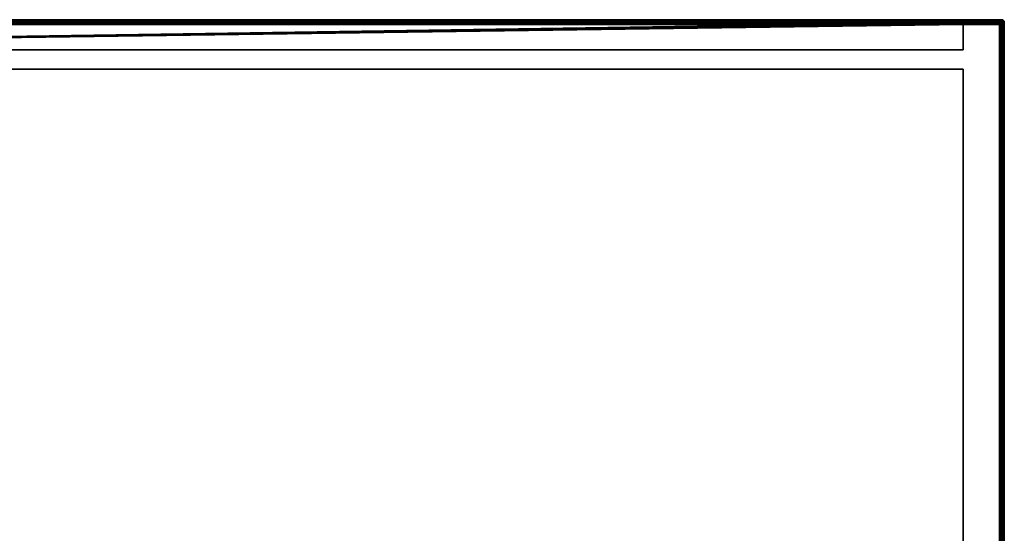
# Model space of a CAD drawing. Header units: millimetres. Extents: x -10 to 800, y -425 to 10.
# Tile 5 of 5: x 393 to 800, y -212 to 0. Entities that reach past the tile are written whole.
import ezdxf

# ---------------------------------------------------------------- set-up
doc = ezdxf.new("R2010")
doc.units = ezdxf.units.MM
doc.header["$MEASUREMENT"] = 0
for name, color, linetype, lineweight in [('0 Misc', 7, 'Continuous', 35), ('10 Raster Images', 7, 'Continuous', 35), ('5 Hatches', 7, 'Continuous', 35)]:
    doc.layers.add(name, color=color, linetype=linetype, lineweight=lineweight)

msp = doc.modelspace()

# ---------------------------------------------------------------- linework, layer by layer
at = {"layer": '0 Misc', "color": 160, "linetype": 'Continuous', "lineweight": 25}
for p, q in [((1, 0, 1075.5), (799, 0, 1075.5)), ((799, 0, 1095.5), (1, 0, 1095.5)), ((799, 0, 1075.5), (799, 0, 1095.5)), ((1, -1, 1096.5), (799, -1, 1096.5)), ((2, -1, 0), (798, -1, 0)), ((798, -2, -1), (2, -2, -1)), ((784, -1, 14), (16, -1, 14)), ((784, -1, 1074.5), (16, -1, 1074.5)), ((798, -1, 0), (16, -1, 14)), ((16.16, -1.01, 1074.5), (784, -1, 1074.5)), ((16.45, -1.11, 1074.5), (784, -1, 1074.5)), ((16.71, -1.29, 1074.5), (784, -1, 1074.5)), ((16.89, -1.55, 1074.5), (784, -1, 1074.5)), ((16.99, -1.84, 1074.5), (784, -1, 1074.5)), ((17, -2, 1074.5), (784, -1, 1074.5)), ((17, -12.5, 1074.5), (784, -1, 1074.5)), ((17, -12.5, 1074.5), (783.84, -1.01, 1074.5)), ((17, -12.5, 1074.5), (783.55, -1.11, 1074.5)), ((17, -12.5, 1074.5), (783.29, -1.29, 1074.5)), ((17, -12.5, 1074.5), (783.11, -1.55, 1074.5)), ((17, -12.5, 1074.5), (783.01, -1.84, 1074.5)), ((17, -2, 15), (783, -2, 15)), ((17, -12.5, 1074.5), (783, -2, 1074.5)), ((783, -2, 1074.5), (783, -12.5, 1074.5)), ((783, -2, 15), (783, -12.5, 15)), ((783, -2, 15), (783, -2, 1074.5)), ((784, -1, 1074.5), (784, -1, 14)), ((798, -1, 1074.5), (784, -1, 1074.5)), ((798, -1, 1074.5), (784, -1, 14)), ((784, -1, 14), (798, -1, 0)), ((798, -1, 0), (798, -1, 1074.5)), ((798, -398, -1), (798, -2, -1)), ((799, -1, 1096.5), (799, -399, 1096.5)), ((799, -2, 1074.5), (799, -2, 0)), ((799, -2, 0), (799, -398, 0)), ((799, -398, 1074.5), (799, -2, 1074.5)), ((800, -1, 1095.5), (800, -1, 1075.5)), ((800, -1, 1075.5), (800, -399, 1075.5)), ((800, -399, 1095.5), (800, -1, 1095.5)), ((783, -12.5, 1074.5), (17, -12.5, 1074.5)), ((17, -12.5, 15), (783, -12.5, 15)), ((783, -12.5, 15), (783, -12.5, 1074.5)), ((783, -20.5, 15), (17, -20.5, 15)), ((17, -20.5, 1074.5), (783, -20.5, 1074.5)), ((783, -20.5, 15), (783, -345, 15)), ((783, -20.5, 1074.5), (783, -20.5, 15)), ((783, -20.5, 1074.5), (783, -345, 1074.5))]:
    msp.add_line(p, q, dxfattribs=at).dxf.unprotected_set("ltscale", 0)
at = {"layer": '0 Misc', "color": 160, "linetype": 'Continuous', "lineweight": 25, "extrusion": (-1, 0, 0)}
for centre, start, end in [((1, 1095.5, -799), 90, 180), ((1, 1075.5, -799), 180, 270), ((2, 0, -798), 180, 270)]:
    msp.add_arc(centre, 1, start, end, dxfattribs=at).dxf.unprotected_set("ltscale", 0)
at = {"layer": '0 Misc', "color": 160, "linetype": 'Continuous', "lineweight": 25, "extrusion": (0, 0, -1)}
msp.add_arc((-799, -1, -1095.5), 1, 90, 180, dxfattribs=at).dxf.unprotected_set("ltscale", 0)
at = {"layer": '0 Misc', "color": 160, "linetype": 'Continuous', "lineweight": 25}
for centre, start, end in [((799, -1, 1075.5), 0, 90), ((784, -2, 1074.5), 90, 180), ((798, -2, 0), 0, 90)]:
    msp.add_arc(centre, 1, start, end, dxfattribs=at).dxf.unprotected_set("ltscale", 0)
at = {"layer": '0 Misc', "color": 160, "linetype": 'Continuous', "lineweight": 25, "extrusion": (0.654654, 0, 0.755929)}
msp.add_arc((-2, -583.48, 523.83), 1.41, 0, 90, dxfattribs=at).dxf.unprotected_set("ltscale", 0)
at = {"layer": '0 Misc', "color": 160, "linetype": 'Continuous', "lineweight": 25, "extrusion": (0, -1, 0)}
for centre, start, end in [((798, 0, 2), 270, 0), ((799, 1095.5, 1), 0, 90), ((799, 1075.5, 1), 270, 0)]:
    msp.add_arc(centre, 1, start, end, dxfattribs=at).dxf.unprotected_set("ltscale", 0)
at = {"layer": '0 Misc', "color": 160, "linetype": 'Continuous', "lineweight": 25, "extrusion": (0.654654, -0.755929, 0)}
msp.add_arc((603.33, 1075.5, 523.82), 1.41, 246.6308, 270, dxfattribs=at).dxf.unprotected_set("ltscale", 0)
at = {"layer": '0 Misc', "color": 7, "lineweight": 25}
for points, invisible_edges in [([(799, 0, 1075.5), (1, -0.08, 1075.12), (1, 0, 1075.5)], 1), ([(799, 0, 1075.5), (799, -0.08, 1075.12), (1, -0.08, 1075.12)], 12), ([(799, 0, 1095.5), (1, -0.08, 1095.88), (799, -0.08, 1095.88)], 1), ([(799, 0, 1095.5), (1, 0, 1095.5), (1, -0.08, 1095.88)], 12), ([(1, 0, 1095.5), (799, 0, 1075.5), (1, 0, 1075.5)], 1), ([(1, 0, 1095.5), (799, 0, 1095.5), (799, 0, 1075.5)], 12), ([(799, 0, 1075.5), (799.38, -0.08, 1095.5), (799.38, -0.08, 1075.5)], 1), ([(799, 0, 1075.5), (799, 0, 1095.5), (799.38, -0.08, 1095.5)], 12), ([(799, -0.08, 1075.12), (1, -0.29, 1074.79), (1, -0.08, 1075.12)], 1), ([(799, -0.08, 1075.12), (799, -0.29, 1074.79), (1, -0.29, 1074.79)], 12), ([(1, -0.29, 1096.21), (799, -0.08, 1095.88), (1, -0.08, 1095.88)], 1), ([(1, -0.29, 1096.21), (799, -0.29, 1096.21), (799, -0.08, 1095.88)], 12), ([(799, -0.29, 1074.79), (1, -0.62, 1074.58), (1, -0.29, 1074.79)], 1), ([(799, -0.29, 1074.79), (799, -0.62, 1074.58), (1, -0.62, 1074.58)], 12), ([(1, -0.62, 1096.42), (799, -0.29, 1096.21), (1, -0.29, 1096.21)], 1), ([(1, -0.62, 1096.42), (799, -0.62, 1096.42), (799, -0.29, 1096.21)], 12), ([(799, -0.62, 1074.58), (2, -1, 1074.5), (1, -0.62, 1074.58)], 12), ([(1, -1, 1096.5), (799, -0.62, 1096.42), (1, -0.62, 1096.42)], 1), ([(1, -1, 1096.5), (799, -1, 1096.5), (799, -0.62, 1096.42)], 12), ([(799, -0.62, 1074.58), (16, -1, 1074.5), (2, -1, 1074.5)], 12), ([(2, -1, 0), (798, -1.08, -0.38), (2, -1.08, -0.38)], 1), ([(2, -1, 0), (798, -1, 0), (798, -1.08, -0.38)], 12), ([(798, -1.29, -0.71), (2, -1.08, -0.38), (798, -1.08, -0.38)], 1), ([(798, -1.29, -0.71), (2, -1.29, -0.71), (2, -1.08, -0.38)], 12), ([(798, -1.62, -0.92), (2, -1.29, -0.71), (798, -1.29, -0.71)], 1), ([(798, -1.62, -0.92), (2, -1.62, -0.92), (2, -1.29, -0.71)], 12), ([(798, -2, -1), (2, -1.62, -0.92), (798, -1.62, -0.92)], 1), ([(798, -2, -1), (2, -2, -1), (2, -1.62, -0.92)], 12), ([(2, -2, -1), (798, -398, -1), (2, -398, -1)], 1), ([(2, -2, -1), (798, -2, -1), (798, -398, -1)], 12), ([(784, -1, 14), (16, -1, 14), (16.38, -1.08, 14.38)], 1), ([(784, -1, 14), (16.38, -1.08, 14.38), (783.62, -1.08, 14.38)], 1), ([(783.62, -1.08, 14.38), (16.38, -1.08, 14.38), (16.71, -1.29, 14.71)], 1), ([(783.62, -1.08, 14.38), (16.71, -1.29, 14.71), (783.29, -1.29, 14.71)], 1), ([(783.29, -1.29, 14.71), (16.71, -1.29, 14.71), (16.83, -1.44, 14.83)], 1), ([(783.29, -1.29, 14.71), (16.83, -1.44, 14.83), (783.17, -1.44, 14.83)], 1), ([(783.17, -1.44, 14.83), (16.83, -1.44, 14.83), (16.92, -1.62, 14.92)], 1), ([(783.17, -1.44, 14.83), (16.92, -1.62, 14.92), (783.08, -1.62, 14.92)], 1), ([(783.08, -1.62, 14.92), (16.92, -1.62, 14.92), (16.98, -1.8, 14.98)], 1), ([(783.08, -1.62, 14.92), (16.98, -1.8, 14.98), (783.02, -1.8, 14.98)], 1), ([(17, -2, 15), (783.02, -1.8, 14.98), (16.98, -1.8, 14.98)], 2), ([(17, -2, 15), (783, -2, 15), (783.02, -1.8, 14.98)], 12), ([(17, -2, 15), (783, -12.5, 15), (783, -2, 15)], 1), ([(17, -2, 15), (17, -12.5, 15), (783, -12.5, 15)], 12), ([(783, -2, 15), (783, -12.5, 1074.5), (783, -2, 1074.5)], 1), ([(783, -2, 15), (783, -12.5, 15), (783, -12.5, 1074.5)], 12), ([(783.29, -1.29, 14.71), (783.62, -1.08, 1074.5), (783.62, -1.08, 14.38)], 2), ([(783.29, -1.29, 14.71), (783.29, -1.29, 1074.5), (783.62, -1.08, 1074.5)], 12), ([(784, -1, 1074.5), (783.62, -1.08, 14.38), (783.62, -1.08, 1074.5)], 1), ([(784, -1, 1074.5), (784, -1, 14), (783.62, -1.08, 14.38)], 1), ([(799, -0.62, 1074.58), (798, -1, 1074.5), (784, -1, 1074.5)], 12), ([(799, -0.62, 1074.58), (799, -1, 1074.5), (798, -1, 1074.5)], 12), ([(798, -398, -1), (798.38, -2, -0.92), (798.38, -398, -0.92)], 1), ([(798, -398, -1), (798, -2, -1), (798.38, -2, -0.92)], 12), ([(798.05, -1.09, -0.42), (798.34, -1.25, -0.57), (798.09, -1.22, -0.62)], 1), ([(798.05, -1.09, -0.42), (798.3, -1.11, -0.35), (798.34, -1.25, -0.57)], 12), ([(798.3, -1.65, -0.89), (798.05, -1.58, -0.91), (798.09, -1.38, -0.78)], 12), ([(798.09, -1.22, -0.62), (798.34, -1.43, -0.75), (798.09, -1.38, -0.78)], 1), ([(798.09, -1.22, -0.62), (798.34, -1.25, -0.57), (798.34, -1.43, -0.75)], 12), ([(798.3, -1.65, -0.89), (798.09, -1.38, -0.78), (798.34, -1.43, -0.75)], 1), ([(798.53, -1.19, -0.25), (798.22, -1.03, -0.11), (798.45, -1.11, 0)], 1), ([(798.53, -1.19, -0.25), (798.3, -1.11, -0.35), (798.22, -1.03, -0.11)], 12), ([(798.45, -2, -0.89), (798.22, -1.89, -0.97), (798.3, -1.65, -0.89)], 12), ([(798.3, -1.11, -0.35), (798.57, -1.33, -0.48), (798.34, -1.25, -0.57)], 1), ([(798.3, -1.11, -0.35), (798.53, -1.19, -0.25), (798.57, -1.33, -0.48)], 12), ([(798.34, -1.43, -0.75), (798.53, -1.75, -0.81), (798.3, -1.65, -0.89)], 1), ([(798.45, -2, -0.89), (798.3, -1.65, -0.89), (798.53, -1.75, -0.81)], 1), ([(798.57, -1.33, -0.48), (798.34, -1.43, -0.75), (798.34, -1.25, -0.57)], 1), ([(798.57, -1.33, -0.48), (798.57, -1.52, -0.67), (798.34, -1.43, -0.75)], 12), ([(798.34, -1.43, -0.75), (798.57, -1.52, -0.67), (798.53, -1.75, -0.81)], 12), ([(798.71, -2, -0.71), (798.38, -398, -0.92), (798.38, -2, -0.92)], 1), ([(798.71, -2, -0.71), (798.71, -398, -0.71), (798.38, -398, -0.92)], 12), ([(798.76, -1.46, -0.35), (798.53, -1.19, -0.25), (798.72, -1.32, -0.13)], 1), ([(798.76, -1.46, -0.35), (798.57, -1.33, -0.48), (798.53, -1.19, -0.25)], 12), ([(798.72, -1.87, -0.68), (798.53, -1.75, -0.81), (798.57, -1.52, -0.67)], 12), ([(798.76, -1.46, -0.35), (798.57, -1.52, -0.67), (798.57, -1.33, -0.48)], 1), ([(798.76, -1.46, -0.35), (798.76, -1.65, -0.54), (798.57, -1.52, -0.67)], 12), ([(798.72, -1.87, -0.68), (798.57, -1.52, -0.67), (798.76, -1.65, -0.54)], 1), ([(798.92, -2, -0.38), (798.71, -398, -0.71), (798.71, -2, -0.71)], 1), ([(798.92, -2, -0.38), (798.92, -398, -0.38), (798.71, -398, -0.71)], 12), ([(798.9, -1.63, -0.21), (798.72, -1.32, -0.13), (798.87, -1.5, -0.01)], 1), ([(798.9, -1.63, -0.21), (798.76, -1.46, -0.35), (798.72, -1.32, -0.13)], 12), ([(798.87, -1.99, -0.5), (798.72, -1.87, -0.68), (798.76, -1.65, -0.54)], 12), ([(798.9, -1.79, -0.37), (798.76, -1.46, -0.35), (798.9, -1.63, -0.21)], 1), ([(798.9, -1.79, -0.37), (798.76, -1.65, -0.54), (798.76, -1.46, -0.35)], 12), ([(798.87, -1.99, -0.5), (798.76, -1.65, -0.54), (798.9, -1.79, -0.37)], 1), ([(798.9, -1.63, -0.21), (798.98, -1.95, -0.18), (798.9, -1.79, -0.37)], 1), ([(798.9, -1.63, -0.21), (798.98, -1.82, -0.05), (798.98, -1.95, -0.18)], 12), ([(799, -2, 0), (798.92, -398, -0.38), (798.92, -2, -0.38)], 1), ([(799, -2, 0), (799, -398, 0), (798.92, -398, -0.38)], 12), ([(799.38, -1, 1074.58), (799, -398, 1074.5), (799, -2, 1074.5)], 1), ([(799.38, -1, 1074.58), (799.38, -399, 1074.58), (799, -398, 1074.5)], 1), ([(799, -1, 1096.5), (799.38, -399, 1096.42), (799.38, -1, 1096.42)], 1), ([(799, -1, 1096.5), (799, -399, 1096.5), (799.38, -399, 1096.42)], 12), ([(799.3, -0.11, 1095.85), (799.05, -0.09, 1095.92), (799.09, -0.22, 1096.12)], 12), ([(799.05, -0.09, 1075.08), (799.34, -0.25, 1074.93), (799.09, -0.22, 1074.88)], 1), ([(799.05, -0.09, 1075.08), (799.3, -0.11, 1075.16), (799.34, -0.25, 1074.93)], 12), ([(799.34, -0.43, 1096.25), (799.09, -0.38, 1096.28), (799.05, -0.58, 1096.41)], 12), ([(799.09, -0.38, 1074.72), (799.3, -0.65, 1074.61), (799.05, -0.58, 1074.59)], 1), ([(799.34, -0.43, 1096.25), (799.05, -0.58, 1096.41), (799.3, -0.65, 1096.39)], 1), ([(799.3, -0.11, 1095.85), (799.09, -0.22, 1096.12), (799.34, -0.25, 1096.07)], 1), ([(799.34, -0.25, 1096.07), (799.09, -0.22, 1096.12), (799.09, -0.38, 1096.28)], 12), ([(799.34, -0.43, 1074.75), (799.09, -0.22, 1074.88), (799.34, -0.25, 1074.93)], 1), ([(799.34, -0.43, 1074.75), (799.09, -0.38, 1074.72), (799.09, -0.22, 1074.88)], 12), ([(799.34, -0.25, 1096.07), (799.09, -0.38, 1096.28), (799.34, -0.43, 1096.25)], 1), ([(799.09, -0.38, 1074.72), (799.34, -0.43, 1074.75), (799.3, -0.65, 1074.61)], 12), ([(799.45, -0.11, 1095.5), (799.22, -0.03, 1095.61), (799.3, -0.11, 1095.85)], 12), ([(799.53, -0.19, 1075.25), (799.22, -0.03, 1075.39), (799.45, -0.11, 1075.5)], 1), ([(799.53, -0.19, 1075.25), (799.3, -0.11, 1075.16), (799.22, -0.03, 1075.39)], 12), ([(799.53, -0.75, 1096.31), (799.3, -0.65, 1096.39), (799.22, -0.89, 1096.47)], 12), ([(799.3, -0.65, 1074.61), (799.45, -1, 1074.61), (799.22, -0.89, 1074.53)], 1), ([(799.53, -0.75, 1096.31), (799.22, -0.89, 1096.47), (799.45, -1, 1096.39)], 1), ([(799.45, -0.11, 1095.5), (799.3, -0.11, 1095.85), (799.53, -0.19, 1095.75)], 1), ([(799.57, -0.33, 1095.98), (799.3, -0.11, 1095.85), (799.34, -0.25, 1096.07)], 1), ([(799.57, -0.33, 1095.98), (799.53, -0.19, 1095.75), (799.3, -0.11, 1095.85)], 12), ([(799.53, -0.19, 1075.25), (799.34, -0.25, 1074.93), (799.3, -0.11, 1075.16)], 1), ([(799.3, -0.65, 1096.39), (799.57, -0.52, 1096.17), (799.34, -0.43, 1096.25)], 1), ([(799.53, -0.75, 1074.69), (799.3, -0.65, 1074.61), (799.34, -0.43, 1074.75)], 12), ([(799.3, -0.65, 1096.39), (799.53, -0.75, 1096.31), (799.57, -0.52, 1096.17)], 12), ([(799.3, -0.65, 1074.61), (799.53, -0.75, 1074.69), (799.45, -1, 1074.61)], 12), ([(799.53, -0.19, 1075.25), (799.57, -0.33, 1075.02), (799.34, -0.25, 1074.93)], 12), ([(799.34, -0.43, 1096.25), (799.57, -0.33, 1095.98), (799.34, -0.25, 1096.07)], 1), ([(799.34, -0.43, 1074.75), (799.34, -0.25, 1074.93), (799.57, -0.33, 1075.02)], 12), ([(799.34, -0.43, 1096.25), (799.57, -0.52, 1096.17), (799.57, -0.33, 1095.98)], 12), ([(799.34, -0.43, 1074.75), (799.57, -0.33, 1075.02), (799.57, -0.52, 1074.83)], 1), ([(799.53, -0.75, 1074.69), (799.34, -0.43, 1074.75), (799.57, -0.52, 1074.83)], 1), ([(799.71, -0.29, 1095.5), (799.38, -0.08, 1075.5), (799.38, -0.08, 1095.5)], 1), ([(799.71, -0.29, 1095.5), (799.71, -0.29, 1075.5), (799.38, -0.08, 1075.5)], 12), ([(799.71, -399, 1074.79), (799.38, -1, 1074.58), (799.71, -1, 1074.79)], 1), ([(799.71, -399, 1074.79), (799.38, -399, 1074.58), (799.38, -1, 1074.58)], 12), ([(799.38, -1, 1096.42), (799.71, -399, 1096.21), (799.71, -1, 1096.21)], 1), ([(799.38, -1, 1096.42), (799.38, -399, 1096.42), (799.71, -399, 1096.21)], 12), ([(799.57, -0.33, 1095.98), (799.72, -0.32, 1095.63), (799.53, -0.19, 1095.75)], 1), ([(799.76, -0.46, 1075.15), (799.53, -0.19, 1075.25), (799.72, -0.32, 1075.37)], 1), ([(799.76, -0.46, 1075.15), (799.57, -0.33, 1075.02), (799.53, -0.19, 1075.25)], 12), ([(799.76, -0.65, 1096.04), (799.57, -0.52, 1096.17), (799.53, -0.75, 1096.31)], 12), ([(799.72, -0.87, 1074.82), (799.53, -0.75, 1074.69), (799.57, -0.52, 1074.83)], 12), ([(799.76, -0.65, 1096.04), (799.53, -0.75, 1096.31), (799.72, -0.87, 1096.18)], 1), ([(799.57, -0.33, 1095.98), (799.76, -0.46, 1095.85), (799.72, -0.32, 1095.63)], 12), ([(799.57, -0.52, 1096.17), (799.76, -0.46, 1095.85), (799.57, -0.33, 1095.98)], 1), ([(799.76, -0.46, 1075.15), (799.57, -0.52, 1074.83), (799.57, -0.33, 1075.02)], 1), ([(799.57, -0.52, 1096.17), (799.76, -0.65, 1096.04), (799.76, -0.46, 1095.85)], 12), ([(799.76, -0.46, 1075.15), (799.76, -0.65, 1074.96), (799.57, -0.52, 1074.83)], 12), ([(799.72, -0.87, 1074.82), (799.57, -0.52, 1074.83), (799.76, -0.65, 1074.96)], 1), ([(799.92, -0.62, 1095.5), (799.71, -0.29, 1075.5), (799.71, -0.29, 1095.5)], 1), ([(799.92, -0.62, 1095.5), (799.92, -0.62, 1075.5), (799.71, -0.29, 1075.5)], 12), ([(799.92, -399, 1075.12), (799.71, -1, 1074.79), (799.92, -1, 1075.12)], 1), ([(799.92, -399, 1075.12), (799.71, -399, 1074.79), (799.71, -1, 1074.79)], 12), ([(799.71, -1, 1096.21), (799.92, -399, 1095.88), (799.92, -1, 1095.88)], 1), ([(799.71, -1, 1096.21), (799.71, -399, 1096.21), (799.92, -399, 1095.88)], 12), ([(799.76, -0.46, 1095.85), (799.87, -0.5, 1095.51), (799.72, -0.32, 1095.63)], 1), ([(799.9, -0.63, 1075.29), (799.72, -0.32, 1075.37), (799.87, -0.5, 1075.49)], 1), ([(799.9, -0.63, 1075.29), (799.76, -0.46, 1075.15), (799.72, -0.32, 1075.37)], 12), ([(799.9, -0.79, 1095.87), (799.76, -0.65, 1096.04), (799.72, -0.87, 1096.18)], 12), ([(799.87, -0.99, 1075), (799.72, -0.87, 1074.82), (799.76, -0.65, 1074.96)], 12), ([(799.9, -0.79, 1095.87), (799.72, -0.87, 1096.18), (799.87, -0.99, 1096)], 1), ([(799.76, -0.65, 1096.04), (799.9, -0.63, 1095.71), (799.76, -0.46, 1095.85)], 1), ([(799.76, -0.46, 1095.85), (799.9, -0.63, 1095.71), (799.87, -0.5, 1095.51)], 12), ([(799.9, -0.63, 1075.29), (799.76, -0.65, 1074.96), (799.76, -0.46, 1075.15)], 1), ([(799.76, -0.65, 1096.04), (799.9, -0.79, 1095.87), (799.9, -0.63, 1095.71)], 12), ([(799.9, -0.63, 1075.29), (799.9, -0.79, 1075.13), (799.76, -0.65, 1074.96)], 12), ([(799.87, -0.99, 1075), (799.76, -0.65, 1074.96), (799.9, -0.79, 1075.13)], 1), ([(799.9, -0.79, 1095.87), (799.98, -0.82, 1095.55), (799.9, -0.63, 1095.71)], 1), ([(799.9, -0.63, 1075.29), (799.98, -0.95, 1075.32), (799.9, -0.79, 1075.13)], 1), ([(799.9, -0.63, 1075.29), (799.98, -0.82, 1075.45), (799.98, -0.95, 1075.32)], 12), ([(799.9, -0.79, 1095.87), (799.98, -0.95, 1095.68), (799.98, -0.82, 1095.55)], 12), ([(800, -1, 1095.5), (799.92, -0.62, 1075.5), (799.92, -0.62, 1095.5)], 1), ([(800, -1, 1095.5), (800, -1, 1075.5), (799.92, -0.62, 1075.5)], 12), ([(800, -399, 1075.5), (799.92, -1, 1075.12), (800, -1, 1075.5)], 1), ([(800, -399, 1075.5), (799.92, -399, 1075.12), (799.92, -1, 1075.12)], 12), ([(800, -399, 1095.5), (799.92, -1, 1095.88), (799.92, -399, 1095.88)], 1), ([(800, -399, 1095.5), (800, -1, 1095.5), (799.92, -1, 1095.88)], 12), ([(800, -1, 1095.5), (800, -399, 1075.5), (800, -1, 1075.5)], 1), ([(800, -1, 1095.5), (800, -399, 1095.5), (800, -399, 1075.5)], 12), ([(783, -12.5, 15), (17, -12.5, 1074.5), (783, -12.5, 1074.5)], 1), ([(783, -12.5, 15), (17, -12.5, 15), (17, -12.5, 1074.5)], 12), ([(783, -345, 15), (17, -20.5, 15), (17, -345, 15)], 1), ([(783, -345, 15), (783, -20.5, 15), (17, -20.5, 15)], 12), ([(783, -20.5, 1074.5), (17, -20.5, 15), (783, -20.5, 15)], 1), ([(783, -20.5, 1074.5), (17, -20.5, 1074.5), (17, -20.5, 15)], 12), ([(17, -345, 1074.5), (783, -20.5, 1074.5), (783, -345, 1074.5)], 1), ([(17, -345, 1074.5), (17, -20.5, 1074.5), (783, -20.5, 1074.5)], 12), ([(783, -345, 1074.5), (783, -20.5, 15), (783, -345, 15)], 1), ([(783, -345, 1074.5), (783, -20.5, 1074.5), (783, -20.5, 15)], 12)]:
    msp.add_3dface(points, dxfattribs=dict(at, invisible_edges=invisible_edges))
for points in [[(799.38, -0.08, 1095.5), (799, 0, 1095.5), (799.22, -0.03, 1095.61)], [(799.22, -0.03, 1095.61), (799, 0, 1095.5), (799, -0.08, 1095.88)], [(799, 0, 1075.5), (799.22, -0.03, 1075.39), (799, -0.08, 1075.12)], [(799, 0, 1075.5), (799.38, -0.08, 1075.5), (799.22, -0.03, 1075.39)], [(2, -1, 0), (16, -1, 14), (798, -1, 0)], [(784, -1, 1074.5), (16, -1, 1074.5), (799, -0.62, 1074.58)], [(784, -1, 14), (798, -1, 0), (16, -1, 14)], [(784, -1, 1074.5), (16.16, -1.01, 1074.5), (16, -1, 1074.5)], [(16.16, -1.01, 1074.5), (784, -1, 1074.5), (16.45, -1.11, 1074.5)], [(16.45, -1.11, 1074.5), (784, -1, 1074.5), (16.71, -1.29, 1074.5)], [(16.71, -1.29, 1074.5), (784, -1, 1074.5), (16.89, -1.55, 1074.5)], [(16.89, -1.55, 1074.5), (784, -1, 1074.5), (16.99, -1.84, 1074.5)], [(16.99, -1.84, 1074.5), (784, -1, 1074.5), (17, -2, 1074.5)], [(17, -2, 1074.5), (784, -1, 1074.5), (17, -12.5, 1074.5)], [(17, -12.5, 1074.5), (784, -1, 1074.5), (783.84, -1.01, 1074.5)], [(17, -12.5, 1074.5), (783.84, -1.01, 1074.5), (783.55, -1.11, 1074.5)], [(17, -12.5, 1074.5), (783.55, -1.11, 1074.5), (783.29, -1.29, 1074.5)], [(17, -12.5, 1074.5), (783.29, -1.29, 1074.5), (783.11, -1.55, 1074.5)], [(17, -12.5, 1074.5), (783.11, -1.55, 1074.5), (783.01, -1.84, 1074.5)], [(17, -12.5, 1074.5), (783.01, -1.84, 1074.5), (783, -2, 1074.5)], [(783, -12.5, 1074.5), (17, -12.5, 1074.5), (783, -2, 1074.5)], [(783.08, -1.62, 1074.5), (783.02, -1.8, 14.98), (783, -2, 1074.5)], [(783.02, -1.8, 14.98), (783, -2, 15), (783, -2, 1074.5)], [(783.08, -1.62, 1074.5), (783.08, -1.62, 14.92), (783.02, -1.8, 14.98)], [(783.17, -1.44, 14.83), (783.08, -1.62, 1074.5), (783.29, -1.29, 1074.5)], [(783.17, -1.44, 14.83), (783.08, -1.62, 14.92), (783.08, -1.62, 1074.5)], [(783.29, -1.29, 14.71), (783.17, -1.44, 14.83), (783.29, -1.29, 1074.5)], [(798, -1, 0), (784, -1, 14), (798, -1, 1074.5)], [(798, -1, 1074.5), (784, -1, 14), (784, -1, 1074.5)], [(799, -1, 1074.5), (798.19, -1.02, 1074.5), (798, -1, 1074.5)], [(798.19, -1.02, 1074.5), (798.38, -1.08, 0), (798, -1, 0)], [(798, -1, 1074.5), (798.19, -1.02, 1074.5), (798, -1, 0)], [(798.22, -1.03, -0.11), (798, -1.08, -0.38), (798, -1, 0)], [(798.38, -1.08, 0), (798.22, -1.03, -0.11), (798, -1, 0)], [(798.22, -1.03, -0.11), (798.05, -1.09, -0.42), (798, -1.08, -0.38)], [(798, -1.08, -0.38), (798.09, -1.22, -0.62), (798, -1.29, -0.71)], [(798, -1.08, -0.38), (798.05, -1.09, -0.42), (798.09, -1.22, -0.62)], [(798.09, -1.22, -0.62), (798.09, -1.38, -0.78), (798, -1.29, -0.71)], [(798.05, -1.58, -0.91), (798, -1.29, -0.71), (798.09, -1.38, -0.78)], [(798.05, -1.58, -0.91), (798, -1.62, -0.92), (798, -1.29, -0.71)], [(798.3, -1.65, -0.89), (798, -1.62, -0.92), (798.05, -1.58, -0.91)], [(798.3, -1.65, -0.89), (798.22, -1.89, -0.97), (798, -1.62, -0.92)], [(798, -1.62, -0.92), (798.22, -1.89, -0.97), (798, -2, -1)], [(798.22, -1.89, -0.97), (798.38, -2, -0.92), (798, -2, -1)], [(798.22, -1.03, -0.11), (798.3, -1.11, -0.35), (798.05, -1.09, -0.42)], [(799, -1, 1074.5), (798.38, -1.08, 1074.5), (798.19, -1.02, 1074.5)], [(798.38, -1.08, 1074.5), (798.38, -1.08, 0), (798.19, -1.02, 1074.5)], [(798.38, -1.08, 0), (798.45, -1.11, 0), (798.22, -1.03, -0.11)], [(798.38, -2, -0.92), (798.22, -1.89, -0.97), (798.45, -2, -0.89)], [(799, -1, 1074.5), (798.85, -1.15, 1074.51), (798.38, -1.08, 1074.5)], [(798.38, -1.08, 1074.5), (798.85, -1.15, 1074.51), (798.56, -1.17, 1074.51)], [(798.71, -1.29, 0), (798.38, -1.08, 0), (798.56, -1.17, 1074.51)], [(798.56, -1.17, 1074.51), (798.38, -1.08, 0), (798.38, -1.08, 1074.5)], [(798.71, -1.29, 0), (798.45, -1.11, 0), (798.38, -1.08, 0)], [(798.38, -2, -0.92), (798.45, -2, -0.89), (798.71, -2, -0.71)], [(798.45, -1.11, 0), (798.71, -1.29, 0), (798.53, -1.19, -0.25)], [(798.45, -2, -0.89), (798.53, -1.75, -0.81), (798.71, -2, -0.71)], [(798.72, -1.32, -0.13), (798.53, -1.19, -0.25), (798.71, -1.29, 0)], [(798.72, -1.87, -0.68), (798.71, -2, -0.71), (798.53, -1.75, -0.81)], [(798.56, -1.17, 1074.51), (798.85, -1.15, 1074.51), (798.71, -1.29, 1074.54)], [(798.71, -1.29, 0), (798.56, -1.17, 1074.51), (798.71, -1.29, 1074.54)], [(798.71, -1.29, 1074.54), (798.85, -1.15, 1074.51), (798.83, -1.44, 1074.51)], [(798.83, -1.44, 1074.51), (798.92, -1.62, 0), (798.71, -1.29, 0)], [(798.71, -1.29, 1074.54), (798.83, -1.44, 1074.51), (798.71, -1.29, 0)], [(798.87, -1.5, -0.01), (798.72, -1.32, -0.13), (798.71, -1.29, 0)], [(798.87, -1.5, -0.01), (798.71, -1.29, 0), (798.92, -1.62, 0)], [(798.71, -2, -0.71), (798.72, -1.87, -0.68), (798.87, -1.99, -0.5)], [(798.71, -2, -0.71), (798.87, -1.99, -0.5), (798.92, -2, -0.38)], [(798.85, -1.15, 1074.51), (798.92, -1.62, 1074.5), (798.83, -1.44, 1074.51)], [(798.83, -1.44, 1074.51), (798.92, -1.62, 1074.5), (798.92, -1.62, 0)], [(799, -1, 1074.5), (798.92, -1.62, 1074.5), (798.85, -1.15, 1074.51)], [(798.9, -1.63, -0.21), (798.87, -1.5, -0.01), (798.92, -1.62, 0)], [(798.87, -1.99, -0.5), (798.9, -1.79, -0.37), (798.92, -2, -0.38)], [(798.9, -1.63, -0.21), (798.92, -1.62, 0), (798.98, -1.82, -0.05)], [(798.98, -1.95, -0.18), (798.92, -2, -0.38), (798.9, -1.79, -0.37)], [(798.98, -1.81, 1074.5), (798.92, -1.62, 1074.5), (799, -1, 1074.5)], [(798.92, -1.62, 0), (798.92, -1.62, 1074.5), (798.98, -1.81, 1074.5)], [(799, -2, 0), (798.92, -1.62, 0), (798.98, -1.81, 1074.5)], [(798.98, -1.82, -0.05), (798.92, -1.62, 0), (799, -2, 0)], [(798.98, -1.95, -0.18), (799, -2, 0), (798.92, -2, -0.38)], [(798.98, -1.81, 1074.5), (799, -1, 1074.5), (799, -2, 1074.5)], [(799, -2, 1074.5), (799, -2, 0), (798.98, -1.81, 1074.5)], [(798.98, -1.82, -0.05), (799, -2, 0), (798.98, -1.95, -0.18)], [(799.22, -0.03, 1095.61), (799, -0.08, 1095.88), (799.3, -0.11, 1095.85)], [(799.22, -0.03, 1075.39), (799.05, -0.09, 1075.08), (799, -0.08, 1075.12)], [(799.05, -0.09, 1095.92), (799.3, -0.11, 1095.85), (799, -0.08, 1095.88)], [(799, -0.29, 1096.21), (799.05, -0.09, 1095.92), (799, -0.08, 1095.88)], [(799.09, -0.22, 1074.88), (799, -0.08, 1075.12), (799.05, -0.09, 1075.08)], [(799.09, -0.22, 1074.88), (799, -0.29, 1074.79), (799, -0.08, 1075.12)], [(799, -0.29, 1096.21), (799.09, -0.22, 1096.12), (799.05, -0.09, 1095.92)], [(799.09, -0.38, 1096.28), (799.09, -0.22, 1096.12), (799, -0.29, 1096.21)], [(799.09, -0.38, 1074.72), (799, -0.29, 1074.79), (799.09, -0.22, 1074.88)], [(799.09, -0.38, 1096.28), (799, -0.29, 1096.21), (799, -0.62, 1096.42)], [(799.05, -0.58, 1074.59), (799, -0.62, 1074.58), (799, -0.29, 1074.79)], [(799.09, -0.38, 1074.72), (799.05, -0.58, 1074.59), (799, -0.29, 1074.79)], [(799.05, -0.58, 1096.41), (799.09, -0.38, 1096.28), (799, -0.62, 1096.42)], [(799.05, -0.58, 1096.41), (799, -0.62, 1096.42), (799.22, -0.89, 1096.47)], [(799.05, -0.58, 1074.59), (799.3, -0.65, 1074.61), (799, -0.62, 1074.58)], [(799.22, -0.89, 1096.47), (799, -0.62, 1096.42), (799, -1, 1096.5)], [(799, -0.62, 1074.58), (799.22, -0.89, 1074.53), (799, -1, 1074.5)], [(799, -0.62, 1074.58), (799.3, -0.65, 1074.61), (799.22, -0.89, 1074.53)], [(799.38, -1, 1096.42), (799.22, -0.89, 1096.47), (799, -1, 1096.5)], [(799.22, -0.89, 1074.53), (799.38, -1, 1074.58), (799, -1, 1074.5)], [(799, -2, 1074.5), (799, -1, 1074.5), (799.38, -1, 1074.58)], [(799.05, -0.09, 1075.08), (799.22, -0.03, 1075.39), (799.3, -0.11, 1075.16)], [(799.3, -0.65, 1096.39), (799.05, -0.58, 1096.41), (799.22, -0.89, 1096.47)], [(799.38, -0.08, 1095.5), (799.22, -0.03, 1095.61), (799.45, -0.11, 1095.5)], [(799.22, -0.03, 1075.39), (799.38, -0.08, 1075.5), (799.45, -0.11, 1075.5)], [(799.38, -1, 1096.42), (799.45, -1, 1096.39), (799.22, -0.89, 1096.47)], [(799.45, -1, 1074.61), (799.38, -1, 1074.58), (799.22, -0.89, 1074.53)], [(799.38, -0.08, 1095.5), (799.45, -0.11, 1095.5), (799.71, -0.29, 1095.5)], [(799.45, -0.11, 1075.5), (799.38, -0.08, 1075.5), (799.71, -0.29, 1075.5)], [(799.38, -1, 1096.42), (799.71, -1, 1096.21), (799.45, -1, 1096.39)], [(799.45, -1, 1074.61), (799.71, -1, 1074.79), (799.38, -1, 1074.58)], [(799.45, -0.11, 1095.5), (799.53, -0.19, 1095.75), (799.71, -0.29, 1095.5)], [(799.53, -0.19, 1075.25), (799.45, -0.11, 1075.5), (799.71, -0.29, 1075.5)], [(799.45, -1, 1096.39), (799.71, -1, 1096.21), (799.53, -0.75, 1096.31)], [(799.53, -0.75, 1074.69), (799.71, -1, 1074.79), (799.45, -1, 1074.61)], [(799.53, -0.19, 1095.75), (799.72, -0.32, 1095.63), (799.71, -0.29, 1095.5)], [(799.53, -0.19, 1075.25), (799.71, -0.29, 1075.5), (799.72, -0.32, 1075.37)], [(799.53, -0.75, 1096.31), (799.71, -1, 1096.21), (799.72, -0.87, 1096.18)], [(799.71, -1, 1074.79), (799.53, -0.75, 1074.69), (799.72, -0.87, 1074.82)], [(799.71, -0.29, 1095.5), (799.87, -0.5, 1095.51), (799.92, -0.62, 1095.5)], [(799.71, -0.29, 1095.5), (799.72, -0.32, 1095.63), (799.87, -0.5, 1095.51)], [(799.87, -0.5, 1075.49), (799.72, -0.32, 1075.37), (799.71, -0.29, 1075.5)], [(799.92, -0.62, 1075.5), (799.87, -0.5, 1075.49), (799.71, -0.29, 1075.5)], [(799.72, -0.87, 1096.18), (799.71, -1, 1096.21), (799.87, -0.99, 1096)], [(799.87, -0.99, 1075), (799.71, -1, 1074.79), (799.72, -0.87, 1074.82)], [(799.87, -0.99, 1096), (799.71, -1, 1096.21), (799.92, -1, 1095.88)], [(799.71, -1, 1074.79), (799.87, -0.99, 1075), (799.92, -1, 1075.12)], [(799.9, -0.63, 1095.71), (799.92, -0.62, 1095.5), (799.87, -0.5, 1095.51)], [(799.92, -0.62, 1075.5), (799.9, -0.63, 1075.29), (799.87, -0.5, 1075.49)], [(799.9, -0.79, 1095.87), (799.87, -0.99, 1096), (799.92, -1, 1095.88)], [(799.9, -0.79, 1075.13), (799.92, -1, 1075.12), (799.87, -0.99, 1075)], [(799.92, -0.62, 1095.5), (799.9, -0.63, 1095.71), (799.98, -0.82, 1095.55)], [(799.98, -0.82, 1075.45), (799.9, -0.63, 1075.29), (799.92, -0.62, 1075.5)], [(799.9, -0.79, 1095.87), (799.92, -1, 1095.88), (799.98, -0.95, 1095.68)], [(799.9, -0.79, 1075.13), (799.98, -0.95, 1075.32), (799.92, -1, 1075.12)], [(799.98, -0.82, 1095.55), (800, -1, 1095.5), (799.92, -0.62, 1095.5)], [(799.92, -0.62, 1075.5), (800, -1, 1075.5), (799.98, -0.82, 1075.45)], [(799.98, -0.95, 1095.68), (799.92, -1, 1095.88), (800, -1, 1095.5)], [(799.98, -0.95, 1075.32), (800, -1, 1075.5), (799.92, -1, 1075.12)], [(799.98, -0.82, 1095.55), (799.98, -0.95, 1095.68), (800, -1, 1095.5)], [(799.98, -0.82, 1075.45), (800, -1, 1075.5), (799.98, -0.95, 1075.32)]]:
    msp.add_3dface(points, dxfattribs=at)
at = {"layer": '0 Misc', "color": 164, "lineweight": 25}
for points, invisible_edges in [([(1, -399, 1096.5), (799, -1, 1096.5), (1, -1, 1096.5)], 1), ([(1, -399, 1096.5), (799, -399, 1096.5), (799, -1, 1096.5)], 12)]:
    msp.add_3dface(points, dxfattribs=dict(at, invisible_edges=invisible_edges))
at = {"layer": '10 Raster Images', "color": 160, "linetype": 'Continuous', "lineweight": 25}
for p, q in [((2, -1, 0), (798, -1, 0)), ((784, -1, 14), (16, -1, 14)), ((784, -1, 1074.5), (16, -1, 1074.5)), ((783, -2, 1074.5), (783.01, -1.84, 1074.5)), ((783, -12.5, 1074.5), (783, -2, 1074.5)), ((783.01, -1.84, 1074.5), (783.11, -1.55, 1074.5)), ((783.11, -1.55, 1074.5), (783.29, -1.29, 1074.5)), ((783.29, -1.29, 1074.5), (783.55, -1.11, 1074.5)), ((783.55, -1.11, 1074.5), (783.84, -1.01, 1074.5)), ((783.84, -1.01, 1074.5), (784, -1, 1074.5)), ((798, -1, 1074.5), (784, -1, 1074.5)), ((784, -1, 1074.5), (784, -1, 14)), ((798, -1, 0), (798, -1, 1074.5)), ((17, -12.5, 1074.5), (783, -12.5, 1074.5))]:
    msp.add_line(p, q, dxfattribs=at).dxf.unprotected_set("ltscale", 0)
at = {"layer": '5 Hatches', "color": 7, "lineweight": 25}
for points, invisible_edges in [([(799, -2, 1074.5), (799, -398, 0), (799, -2, 0)], 1), ([(799, -2, 1074.5), (799, -398, 1074.5), (799, -398, 0)], 12)]:
    msp.add_3dface(points, dxfattribs=dict(at, invisible_edges=invisible_edges))

doc.saveas('drawing.dxf')
